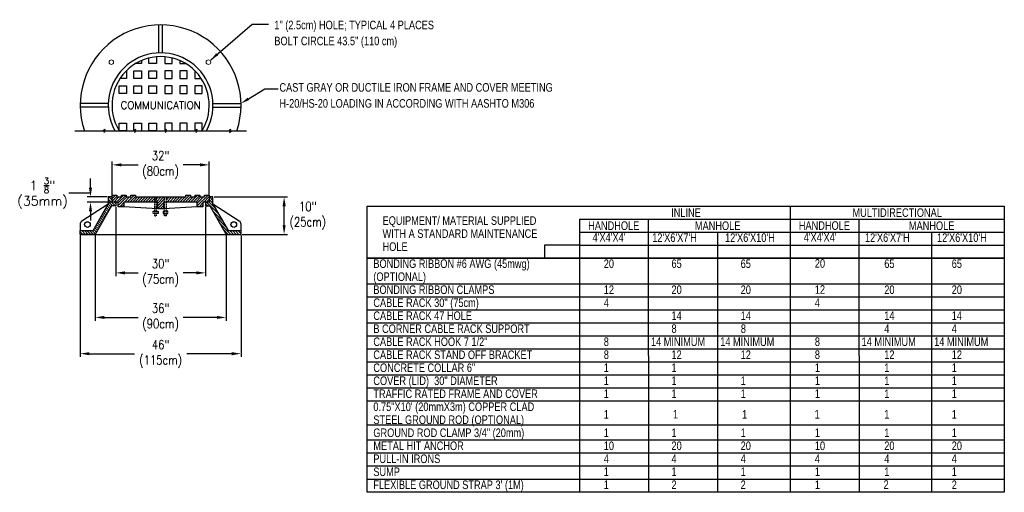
# Model space of a CAD drawing. Header units: inches. Extents: x 65 to 2519, y -54 to 399.
# Tile 8 of 21: x 284 to 498, y 164 to 267. Entities that reach past the tile are written whole.
import ezdxf
from ezdxf.enums import TextEntityAlignment as Align

# ---------------------------------------------------------------- set-up
doc = ezdxf.new("R2010")
doc.units = ezdxf.units.IN
doc.header["$MEASUREMENT"] = 0
doc.linetypes.add('HIDDEN', pattern=[0.375, 0.25, -0.125])
for name, color, linetype in [('Dimension', 7, 'Continuous'), ('Drawing Notes', 7, 'Continuous'), ('Frame_and_Cover', 7, 'Continuous'), ('Manhole', 30, 'Continuous'), ('R-SWTS-DET2', 4, 'Continuous')]:
    doc.layers.add(name, color=color, linetype=linetype)
doc.layers.add('Text+Leaders', color=7, linetype='Continuous', lineweight=20)
doc.styles.add('120', font='FSIMPLEX.SHX', dxfattribs={"width": 0.8, "height": 1.8674})
doc.styles.get("Standard").update_dxf_attribs({"font": 'fsimplex.shx', "width": 0.8})
doc.styles.add('SWTSTEXT', font='romans.shx')
doc.dimstyles.get("Standard").update_dxf_attribs({"dimtxt": 1.8674, "dimasz": 1.8674, "dimexe": 0.18, "dimexo": 0.0625, "dimgap": 0.09, "dimtad": 0, "dimtih": 1, "dimtoh": 1, "dimdec": 4, "dimzin": 0, "dimdsep": 46, "dimtxsty": '120', "dimcen": 0.09, "dimclrd": 256, "dimclre": 256, "dimclrt": 256, "dimadec": 0, "dimazin": 0, "dimtfac": 1, "dimtdec": 4, "dimtofl": 0, "dimtmove": 0, "dimatfit": 3, "dimfxl": 1, "dimtolj": 1, "dimtzin": 0, "dimarcsym": 0})
doc.dimstyles.new('SWTSARCH', dxfattribs={"dimscale": 4, "dimtxt": 0.125, "dimasz": 0.125, "dimexe": 0.179688, "dimexo": 0.0625, "dimgap": 0.125, "dimtad": 1, "dimtih": 1, "dimtoh": 1, "dimdec": 4, "dimzin": 3, "dimdsep": 46, "dimlunit": 5, "dimtxsty": 'SWTSTEXT', "dimcen": 0.1875, "dimdle": 0.179688, "dimclrd": 256, "dimclre": 256, "dimclrt": 256, "dimadec": 0, "dimazin": 0, "dimtfac": 1, "dimtdec": 4, "dimtofl": 0, "dimtmove": 2, "dimatfit": 3, "dimfxl": 1, "dimfrac": 2, "dimtolj": 1, "dimtzin": 3, "dimarcsym": 0})
pattern_1 = [(135, (281.2777, 121.2084), (-0.2872621, -0.2872621), [])]

# ---------------------------------------------------------------- blocks, each defined once
blk = doc.blocks.new('*D25')
at = {"layer": 'Defpoints', "color": 0, "transparency": 16777216}
for p in [(297.22, 220.18), (332.16, 220.18), (332.16, 194.28)]:
    blk.add_point(p, dxfattribs=at)
at = {"layer": 'Drawing Notes', "lineweight": -2, "transparency": 16777216}
for p, q in [((297.22, 219.93), (297.22, 193.56)), ((332.16, 219.93), (332.16, 193.56)), ((299.22, 194.28), (309.02, 194.28)), ((330.16, 194.28), (320.37, 194.28))]:
    blk.add_line(p, q, dxfattribs=at)
at = {"layer": 'Drawing Notes', "transparency": 16777216}
for points in [[(299.22, 194.61), (299.22, 193.94), (297.22, 194.28)], [(330.16, 194.61), (330.16, 193.94), (332.16, 194.28)]]:
    blk.add_solid(points, dxfattribs=at)
at = {"layer": 'Drawing Notes', "transparency": 16777216, "insert": (314.69, 194.23), "char_height": 2, "attachment_point": 5, "style": 'SWTSTEXT'}
blk.add_mtext('\\A1;{\\W0.8;46"\\P(115cm)}', dxfattribs=at)
blk = doc.blocks.new('*D26')
at = {"layer": 'Defpoints', "color": 0, "transparency": 16777216}
for p in [(300.47, 220.18), (328.91, 220.18), (328.91, 202.15)]:
    blk.add_point(p, dxfattribs=at)
at = {"layer": 'Drawing Notes', "lineweight": -2, "transparency": 16777216}
for p, q in [((300.47, 219.93), (300.47, 201.43)), ((328.91, 219.93), (328.91, 201.43)), ((302.47, 202.15), (309.78, 202.15)), ((326.91, 202.15), (319.61, 202.15))]:
    blk.add_line(p, q, dxfattribs=at)
at = {"layer": 'Drawing Notes', "transparency": 16777216}
for points in [[(302.47, 202.48), (302.47, 201.82), (300.47, 202.15)], [(326.91, 202.48), (326.91, 201.82), (328.91, 202.15)]]:
    blk.add_solid(points, dxfattribs=at)
at = {"layer": 'Drawing Notes', "transparency": 16777216, "insert": (314.69, 202.15), "char_height": 2, "attachment_point": 5, "style": 'SWTSTEXT'}
blk.add_mtext('\\A1;{\\W0.8;36"\\P(90cm)}', dxfattribs=at)
blk = doc.blocks.new('*D27')
at = {"layer": 'Defpoints', "color": 0, "transparency": 16777216}
for p in [(304.94, 226.38), (324.44, 226.38), (324.44, 211.83)]:
    blk.add_point(p, dxfattribs=at)
at = {"layer": 'Drawing Notes', "lineweight": -2, "transparency": 16777216}
for p, q in [((304.94, 226.13), (304.94, 211.11)), ((324.44, 226.13), (324.44, 211.11)), ((306.94, 211.83), (309.78, 211.83)), ((322.44, 211.83), (319.61, 211.83))]:
    blk.add_line(p, q, dxfattribs=at)
at = {"layer": 'Drawing Notes', "transparency": 16777216}
for points in [[(306.94, 212.16), (306.94, 211.49), (304.94, 211.83)], [(322.44, 212.16), (322.44, 211.49), (324.44, 211.83)]]:
    blk.add_solid(points, dxfattribs=at)
at = {"layer": 'Drawing Notes', "transparency": 16777216, "insert": (314.69, 211.83), "char_height": 2, "attachment_point": 5, "style": 'SWTSTEXT'}
blk.add_mtext('\\A1;{\\W0.8;30"\\P(75cm)}', dxfattribs=at)
blk = doc.blocks.new('*D28')
at = {"layer": 'Defpoints', "color": 0, "transparency": 16777216}
for p in [(326.07, 228.31), (341.52, 228.31), (332.16, 220.18)]:
    blk.add_point(p, dxfattribs=at)
at = {"layer": 'Drawing Notes', "lineweight": -2, "transparency": 16777216}
for p, q in [((326.32, 228.31), (342.24, 228.31)), ((341.52, 222.18), (341.52, 226.31)), ((332.41, 220.18), (342.24, 220.18))]:
    blk.add_line(p, q, dxfattribs=at)
at = {"layer": 'Drawing Notes', "transparency": 16777216}
for points in [[(341.19, 226.31), (341.86, 226.31), (341.52, 228.31)], [(341.19, 222.18), (341.86, 222.18), (341.52, 220.18)]]:
    blk.add_solid(points, dxfattribs=at)
at = {"layer": 'Drawing Notes', "transparency": 16777216, "insert": (346.67, 224.24), "char_height": 2, "attachment_point": 5, "style": 'SWTSTEXT'}
blk.add_mtext('\\A1;{\\W0.8;10"\\P(25cm)}', dxfattribs=at)
blk = doc.blocks.new('*D29')
at = {"layer": 'Defpoints', "color": 0, "transparency": 16777216}
for p in [(304.13, 235.28), (304.13, 228.31), (325.25, 228.31)]:
    blk.add_point(p, dxfattribs=at)
at = {"layer": 'Drawing Notes', "lineweight": -2, "transparency": 16777216}
for p, q in [((304.13, 228.56), (304.13, 236)), ((325.25, 228.56), (325.25, 236)), ((306.13, 235.28), (309.78, 235.28)), ((323.25, 235.28), (319.61, 235.28))]:
    blk.add_line(p, q, dxfattribs=at)
at = {"layer": 'Drawing Notes', "transparency": 16777216}
for points in [[(306.13, 235.61), (306.13, 234.95), (304.13, 235.28)], [(323.25, 235.61), (323.25, 234.95), (325.25, 235.28)]]:
    blk.add_solid(points, dxfattribs=at)
at = {"layer": 'Drawing Notes', "transparency": 16777216, "insert": (314.69, 235.28), "char_height": 2, "attachment_point": 5, "style": 'SWTSTEXT'}
blk.add_mtext('\\A1;{\\W0.8;32"\\P(80cm)}', dxfattribs=at)
blk = doc.blocks.new('*D30')
at = {"layer": 'Defpoints', "color": 0, "transparency": 16777216}
for p in [(299.46, 227.19), (303.32, 228.31), (304.13, 227.19)]:
    blk.add_point(p, dxfattribs=at)
at = {"layer": 'Drawing Notes', "lineweight": -2, "transparency": 16777216}
for p, q in [((299.46, 230.31), (299.46, 232.31)), ((303.07, 228.31), (298.74, 228.31)), ((303.88, 227.19), (298.74, 227.19)), ((299.46, 225.19), (299.46, 223.19))]:
    blk.add_line(p, q, dxfattribs=at)
at = {"layer": 'Drawing Notes', "transparency": 16777216}
for points in [[(299.12, 230.31), (299.79, 230.31), (299.46, 228.31)], [(299.12, 225.19), (299.79, 225.19), (299.46, 227.19)]]:
    blk.add_solid(points, dxfattribs=at)
at = {"layer": 'Drawing Notes', "transparency": 16777216, "insert": (289.04, 229.14), "char_height": 2, "attachment_point": 5, "style": 'SWTSTEXT'}
blk.add_mtext('\\A1;1 {\\H0.7x;\\S3/8;}"\\P(35mm)', dxfattribs=at)

msp = doc.modelspace()

# ---------------------------------------------------------------- hatches: boundary and pattern name
at = {"layer": 'Frame_and_Cover'}
h = msp.add_hatch(dxfattribs=at)
h.set_pattern_fill('ANSI31', color=256, scale=3.25, angle=90, style=0)
h.set_pattern_definition(pattern_1)
h.paths.add_polyline_path([(300.00204, 220.99355), (297.22302, 220.99355), (297.22302, 220.18105), (300.47302, 220.18105), (304.02125, 226.37636), (304.94177, 226.37636), (304.94177, 227.18886), (304.12927, 227.18886), (304.12927, 228.30605), (303.31677, 228.30605), (303.31677, 226.78117)])
h = msp.add_hatch(dxfattribs=at)
h.set_pattern_fill('ANSI31', color=256, scale=3.25, style=0)
h.set_pattern_definition([(45, (281.2777, 121.2084), (-0.2872621, 0.2872621), [])])
h.paths.add_polyline_path([(313.42224, 227.18886), (313.42224, 228.30605), (309.2074, 228.30605), (309.2074, 228.7123), (308.19177, 228.7123), (308.19177, 228.30605), (307.17615, 228.30605), (307.17615, 228.7123), (306.16052, 228.7123), (306.16052, 228.30605), (305.1449, 228.30605), (305.1449, 228.7123), (304.12927, 228.7123), (304.12927, 228.30605), (304.12927, 227.18886), (305.50036, 227.18886), (305.50036, 226.17324), (306.71911, 226.17324), (306.71911, 227.18886)])
h.paths.add_polyline_path([(313.82849, 228.30605), (313.42224, 228.30605), (313.42224, 227.18886), (313.82849, 227.18886)])
h.paths.add_polyline_path([(314.0824, 227.18886), (314.0824, 225.76699), (315.30115, 225.76699), (315.30115, 227.18886), (315.55505, 227.18886), (315.55505, 228.30605), (313.82849, 228.30605), (313.82849, 227.18886)])
h.paths.add_polyline_path([(322.66443, 227.18886), (322.66443, 226.17324), (323.88318, 226.17324), (323.88318, 227.18886), (325.25427, 227.18886), (325.25427, 228.30605), (325.25427, 228.7123), (324.23865, 228.7123), (324.23865, 228.30605), (323.22302, 228.30605), (323.22302, 228.7123), (322.2074, 228.7123), (322.2074, 228.30605), (321.19177, 228.30605), (321.19177, 228.7123), (320.17615, 228.7123), (320.17615, 228.30605), (315.9613, 228.30605), (315.9613, 227.18886)])
h = msp.add_hatch(dxfattribs=at)
h.set_pattern_fill('ANSI31', color=256, scale=3.25, angle=90, style=0)
h.set_pattern_definition(pattern_1)
h.paths.add_polyline_path([(328.91052, 220.18105), (332.16052, 220.18105), (332.16052, 220.99355), (329.3815, 220.99355), (326.06677, 226.78117), (326.06677, 228.30605), (325.25427, 228.30605), (325.25427, 227.18886), (324.44177, 227.18886), (324.44177, 226.37636), (325.3623, 226.37636)])

# ---------------------------------------------------------------- linework, layer by layer
for p, q in [((359.5728, 226.32998), (497.97658, 226.32998)), ((451.42117, 226.32998), (451.45599, 164.1765)), ((405.66181, 223.50349), (405.66181, 164.1765)), ((405.66189, 223.49063), (497.97658, 223.49063)), ((420.63328, 223.49063), (420.68631, 164.1765)), ((466.39582, 223.49063), (466.44886, 164.1765)), ((405.66189, 220.6661), (497.97658, 220.6661)), ((435.70072, 220.6661), (435.70072, 164.1765)), ((482.18738, 220.6661), (482.18738, 164.1765)), ((398.14803, 217.88968), (405.58369, 217.88968)), ((398.14803, 214.98211), (398.14803, 217.88968)), ((405.66189, 217.84157), (497.97658, 217.84157)), ((359.5728, 215.01704), (497.97658, 215.01704)), ((497.97541, 215.01704), (359.5728, 215.01704)), ((497.97549, 209.36798), (359.5728, 209.36798)), ((497.97557, 206.54345), (359.5728, 206.54345)), ((497.97565, 203.71892), (359.5728, 203.71892)), ((497.97573, 200.89439), (359.5728, 200.89439)), ((497.9758, 198.06987), (359.5728, 198.06987)), ((497.97588, 195.24534), (359.5728, 195.24534)), ((497.97596, 192.42081), (359.5728, 192.42081)), ((497.97596, 189.58739), (359.5728, 189.58739)), ((497.97604, 186.77175), (359.5728, 186.77175)), ((497.97612, 183.94722), (359.5728, 183.94722)), ((497.97604, 178.76869), (359.5728, 178.76869)), ((497.97635, 175.47363), (359.5728, 175.47363)), ((497.97643, 172.6491), (359.5728, 172.6491)), ((497.97651, 169.82457), (359.5728, 169.82457)), ((359.5728, 167.00103), (497.97658, 167.00103))]:
    msp.add_line(p, q)
for points in [[(296.05074, 242.6851), (302.15657, 242.6851), (302.57111, 243.0214), (302.3568, 242.32561), (302.74998, 242.6851), (308.85581, 242.6851), (309.22346, 243.0214), (309.00914, 242.32561), (309.40232, 242.6851), (315.50815, 242.6851), (315.8758, 243.0214), (315.66149, 242.32561), (316.05467, 242.6851), (322.1605, 242.6851), (322.52814, 243.0214), (322.31383, 242.32561), (322.70701, 242.6851), (329.52378, 242.6851), (329.89142, 243.0214), (329.67711, 242.32561), (330.07029, 242.6851), (333.3732, 242.6851)], [(497.97495, 226.32998), (497.97666, 164.17846), (359.5728, 164.17846), (359.5728, 226.32998)]]:
    msp.add_lwpolyline(points)
at = {"layer": 'Dimension'}
msp.add_line((299.4574, 229.11855), (294.71909, 229.11855), dxfattribs=at)
at = {"layer": 'Frame_and_Cover'}
for p, q in [((314.28552, 259.588), (314.28552, 265.68428)), ((315.09802, 259.588), (315.09802, 265.68428)), ((303.32403, 248.62651), (297.22775, 248.62651)), ((326.05951, 248.62651), (332.1558, 248.62651)), ((303.32403, 247.81401), (297.22775, 247.81401)), ((326.05951, 247.81401), (332.1558, 247.81401)), ((314.0824, 225.76699), (306.71911, 226.17324)), ((322.66443, 226.17324), (315.30115, 225.76699))]:
    msp.add_line(p, q, dxfattribs=at)
at = {"layer": 'Frame_and_Cover', "lineweight": -2}
msp.add_line((339.84218, 251.78857), (340.20218, 251.78857), dxfattribs=at)
at = {"layer": 'Frame_and_Cover', "linetype": 'HIDDEN'}
for p, q in [((313.42224, 224.24355), (313.42224, 228.30605)), ((313.82849, 224.24355), (313.82849, 228.30605)), ((315.55505, 224.24355), (315.55505, 228.30605)), ((315.9613, 224.24355), (315.9613, 228.30605))]:
    msp.add_line(p, q, dxfattribs=at)
at = {"layer": 'Frame_and_Cover'}
for points in [[(310.52771, 257.92732), (310.52771, 257.3101), (309.31207, 257.3101)], [(313.77771, 258.74313), (313.77771, 257.3101), (312.15271, 257.3101), (312.15271, 258.47304)], [(315.60583, 258.74313), (315.60583, 257.3101), (317.23083, 257.3101), (317.23083, 258.47304)], [(318.85583, 257.92732), (318.85583, 257.3101), (320.07147, 257.3101)], [(307.21899, 255.6851), (307.27771, 255.6851), (307.27771, 254.0601), (305.89049, 254.0601)], [(322.16456, 255.6851), (322.10583, 255.6851), (322.10583, 254.0601), (323.49306, 254.0601)], [(305.65271, 242.75567), (305.65271, 244.3101), (307.27771, 244.3101), (307.27771, 242.6851), (305.69575, 242.6851)], [(308.90271, 242.728), (308.90271, 244.3101), (310.52771, 244.3101), (310.52771, 242.6851)], [(317.23083, 242.6851), (317.23083, 244.3101), (315.60583, 244.3101), (315.60583, 242.77445)], [(323.73083, 242.75567), (323.73083, 244.3101), (322.10583, 244.3101), (322.10583, 242.6851)], [(304.94177, 227.18886), (304.94177, 226.37636), (304.02125, 226.37636), (300.47302, 220.18105), (297.22302, 220.18105), (297.22302, 220.99355)], [(304.12927, 228.30605), (304.12927, 228.7123), (305.1449, 228.7123), (305.1449, 228.30605), (306.16052, 228.30605), (306.16052, 228.7123), (307.17615, 228.7123), (307.17615, 228.30605), (308.19177, 228.30605), (308.19177, 228.7123), (309.2074, 228.7123), (309.2074, 228.30605), (320.17615, 228.30605), (320.17615, 228.7123), (321.19177, 228.7123), (321.19177, 228.30605), (322.2074, 228.30605), (322.2074, 228.7123), (323.22302, 228.7123), (323.22302, 228.30605), (324.23865, 228.30605), (324.23865, 228.7123), (325.25427, 228.7123), (325.25427, 228.30605)], [(324.44177, 227.18886), (324.44177, 226.37636), (325.3623, 226.37636), (328.91052, 220.18105), (332.16052, 220.18105), (332.16052, 220.99355)]]:
    msp.add_lwpolyline(points, dxfattribs=at)
for points in [[(308.90271, 255.6851), (310.52771, 255.6851), (310.52771, 254.0601), (308.90271, 254.0601)], [(312.15271, 255.6851), (313.77771, 255.6851), (313.77771, 254.0601), (312.15271, 254.0601)], [(317.23083, 255.6851), (315.60583, 255.6851), (315.60583, 254.0601), (317.23083, 254.0601)], [(320.48083, 255.6851), (318.85583, 255.6851), (318.85583, 254.0601), (320.48083, 254.0601)], [(305.65271, 252.4351), (307.27771, 252.4351), (307.27771, 250.8101), (305.65271, 250.8101)], [(308.90271, 252.4351), (310.52771, 252.4351), (310.52771, 250.8101), (308.90271, 250.8101)], [(312.15271, 252.4351), (313.77771, 252.4351), (313.77771, 250.8101), (312.15271, 250.8101)], [(317.23083, 252.4351), (315.60583, 252.4351), (315.60583, 250.8101), (317.23083, 250.8101)], [(320.48083, 252.4351), (318.85583, 252.4351), (318.85583, 250.8101), (320.48083, 250.8101)], [(323.73083, 252.4351), (322.10583, 252.4351), (322.10583, 250.8101), (323.73083, 250.8101)], [(312.15271, 244.3101), (313.77771, 244.3101), (313.77771, 242.6851), (312.15271, 242.6851)], [(320.48083, 244.3101), (318.85583, 244.3101), (318.85583, 242.6851), (320.48083, 242.6851)]]:
    msp.add_lwpolyline(points, close=True, dxfattribs=at)
at = {"layer": 'Frame_and_Cover', "lineweight": -2}
msp.add_lwpolyline([(333.74694, 249.60397), (337.30312, 251.78857), (339.84218, 251.78857)], dxfattribs=at)
at = {"layer": 'Frame_and_Cover'}
msp.add_lwpolyline([(326.06677, 226.78117), (329.3815, 220.99355), (332.16052, 220.99355), (332.16052, 222.40671, 0.254754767), (331.78852, 223.08943), (326.06677, 226.78117), (326.06677, 228.30605), (325.25427, 228.30605), (325.25427, 227.18886), (323.88318, 227.18886), (323.88318, 226.17324), (322.66443, 226.17324), (322.66443, 227.18886), (315.30115, 227.18886), (315.30115, 225.76699), (314.0824, 225.76699), (314.0824, 227.18886), (306.71911, 227.18886), (306.71911, 226.17324), (305.50036, 226.17324), (305.50036, 227.18886), (304.12927, 227.18886), (304.12927, 228.30605), (303.31677, 228.30605), (303.31677, 226.78117), (297.59502, 223.08943, 0.254754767), (297.22302, 222.40671), (297.22302, 220.99355), (300.00204, 220.99355), (303.31677, 226.78117)], format="xyb", dxfattribs=at)
at = {"layer": 'Frame_and_Cover', "linetype": 'HIDDEN'}
for points in [[(313.09216, 225.20839), (314.15857, 225.20839), (314.15857, 224.70058), (313.09216, 224.70058)], [(316.29138, 225.20839), (315.22497, 225.20839), (315.22497, 224.70058), (316.29138, 224.70058)]]:
    msp.add_lwpolyline(points, close=True, dxfattribs=at)
at = {"layer": 'Frame_and_Cover'}
for centre in [(298.79724, 222.31386), (330.5863, 222.31386)]:
    msp.add_circle(centre, 0.60938, dxfattribs=at)
for radius, start, end in [(17.46875, 341.526835, 198.473165), (11.375, 330.8821782, 209.1178218), (10.5625, 328.3964645, 211.6035355)]:
    msp.add_arc((314.69177, 248.22026), radius, start, end, dxfattribs=at)
msp.add_solid([(333.90986, 249.33878), (332.1558, 248.62651), (333.58403, 249.86916)], dxfattribs=at)
at = {"layer": 'Manhole'}
msp.add_line((297.22302, 220.18105), (332.16052, 220.18105), dxfattribs=at)
at = {"layer": 'R-SWTS-DET2', "linetype": 'HIDDEN'}
for p, q in [((313.42224, 224.24355), (313.82849, 224.24355)), ((315.9613, 224.24355), (315.55505, 224.24355))]:
    msp.add_line(p, q, dxfattribs=at)
at = {"layer": 'Text+Leaders'}
for centre in [(303.9901, 257.58044), (325.07233, 257.58044)]:
    msp.add_circle(centre, 0.49831, dxfattribs=at)

# ---------------------------------------------------------------- texts
at = {"style": '120', "width": 0.8}
for s, p in [(' INLINE', (428.54316, 224.9103)), ('MULTIDIRECTIONAL', (474.69946, 224.9103)), ('HANDHOLE', (413.12757, 222.07836)), ('MANHOLE', (435.7008, 222.0643)), ('HANDHOLE', (458.89009, 222.104)), ('MANHOLE', (482.19123, 222.0643))]:
    msp.add_text(s, height=1.8674, dxfattribs=at).set_placement(p, align=Align.MIDDLE_CENTER)
for s, p in [('EQUIPMENT/ MATERIAL SUPPLIED', (362.90946, 222.25105)), ('WITH A STANDARD MAINTENANCE', (362.90946, 219.42168)), ("4'X4'X4'", (408.53851, 218.5981)), ("12'X6'X7'H", (421.48234, 218.54776)), ("12'X6'X10'H", (437.31137, 218.54776)), ("4'X4'X4'", (454.38933, 218.5981)), ("12'X6'X7'H", (467.70654, 218.54776)), ("12'X6'X10'H", (483.36284, 218.54776)), ('HOLE', (362.90946, 216.59232)), ('BONDING RIBBON #6 AWG (45mwg)', (360.90371, 212.89101)), ('20', (410.96618, 212.89101)), ('65', (425.6756, 212.88903)), ('65', (440.70209, 212.88903)), ('20', (456.81701, 212.93937)), ('65', (471.89979, 212.88903)), ('65', (486.55292, 212.88903)), ('(OPTIONAL)', (360.90371, 210.06648)), ('BONDING RIBBON CLAMPS', (360.90371, 207.24195)), ('12', (410.96618, 207.24195)), ('20', (425.6756, 207.23514)), ('20', (440.70209, 207.23514)), ('12', (456.81701, 207.28548)), ('20', (471.89979, 207.23514)), ('20', (486.55292, 207.24195)), ('CABLE RACK 30" (75cm)', (360.90371, 204.41742)), ('4', (410.96618, 204.41742)), ('4', (456.81701, 204.41742)), ('CABLE RACK 47 HOLE', (360.90371, 201.59289)), ('14', (425.6756, 201.59289)), ('14', (440.70209, 201.59289)), ('14', (471.89979, 201.59289)), ('14', (486.55292, 201.59289)), ('B CORNER CABLE RACK SUPPORT', (360.90371, 198.76836)), ('8', (425.6756, 198.76836)), ('8', (440.73504, 198.76836)), ('4', (471.90232, 198.76836)), ('4', (486.55544, 198.76836)), ('CABLE RACK HOOK 7 1/2"', (360.90371, 195.94383)), ('8', (410.96618, 195.94383)), (' 14 MINIMUM', (420.65799, 195.94383)), (' 14 MINIMUM', (435.7008, 195.94383)), ('8', (456.81701, 195.94383)), (' 14 MINIMUM', (466.42053, 195.94383)), (' 14 MINIMUM', (482.18746, 195.94383)), ('CABLE RACK STAND OFF BRACKET', (360.90371, 193.11091)), ('8', (410.96603, 193.12819)), ('12', (425.67544, 193.12819)), ('12', (440.70193, 193.12819)), ('1', (440.70209, 193.1193)), ('8', (456.81685, 193.12819)), ('12', (471.89963, 193.12819)), ('12', (486.55276, 193.12819)), ('CONCRETE COLLAR 6"', (360.90371, 190.29477)), ('1', (410.9661, 190.28589)), ('1', (425.67552, 190.28589)), ('1', (456.81693, 190.28589)), ('1', (471.89971, 190.28589)), ('1', (486.55284, 190.28589)), ('COVER (LID)  30" DIAMETER', (360.90371, 187.47024)), ('1', (410.9661, 187.46136)), ('1', (425.67552, 187.46136)), ('1', (440.70201, 187.46136)), ('1', (456.81693, 187.46136)), ('1', (456.81701, 187.47024)), ('1', (471.89971, 187.46136)), ('1', (486.55284, 187.47024)), ('TRAFFIC RATED FRAME AND COVER', (360.90371, 184.64572)), ('1', (410.9661, 184.63683)), ('1', (425.67552, 184.63683)), ('1', (440.70201, 184.63683)), ('1', (456.81851, 184.64572)), ('1', (471.89971, 184.63683)), ('1', (486.55284, 184.63683)), ('GROUND ROD CLAMP 3/4" (20mm)', (360.90371, 176.17213)), ('1', (410.96618, 176.17311)), ('1', (425.6756, 176.17213)), ('1', (440.70209, 176.17213)), ('1', (456.81701, 176.17311)), ('1', (471.89979, 176.17213)), ('1', (486.55292, 176.17213)), ('METAL HIT ANCHOR', (360.90371, 173.3476)), ('10', (410.96618, 173.3476)), ('20', (425.6756, 173.3476)), ('20', (440.70209, 173.3476)), ('10', (456.81701, 173.3476)), ('20', (471.89979, 173.3476)), ('20', (486.55292, 173.3476)), ('PULL-IN IRONS', (360.90371, 170.52405)), ('4', (410.96618, 170.52405)), ('4', (425.6756, 170.52405)), ('4', (440.70209, 170.52405)), ('4', (456.81701, 170.52405)), ('4', (471.89979, 170.52405)), ('4', (486.55292, 170.52405)), ('SUMP', (360.90371, 167.69952)), ('1', (410.96618, 167.69952)), ('1', (425.6756, 167.69952)), ('1', (440.70209, 167.69952)), ('1', (456.81701, 167.69952)), ('1', (471.89979, 167.69952)), ('1', (486.55284, 167.69854)), ("FLEXIBLE GROUND STRAP 3' (1M)", (360.90371, 164.87499)), ('1', (410.96618, 164.87597)), ('2', (425.67812, 164.87695)), ('2', (440.69505, 164.87695)), ('1', (456.81859, 164.87597)), ('2', (471.74814, 164.91689)), ('2', (486.55284, 164.87499))]:
    msp.add_text(s, height=1.8674, dxfattribs=at).set_placement(p)
at = {"width": 0.8}
for s, p in [('0.75"X10\' (20mmX3m) COPPER CLAD ', (360.90371, 181.82119)), ('STEEL GROUND ROD (OPTIONAL)', (360.90371, 178.99666))]:
    msp.add_text(s, height=1.8674, dxfattribs=at).set_placement(p)
at = {"style": '120', "width": 0.8}
for p in [(410.96618, 181.12269), (425.97047, 181.13611), (441.00509, 181.12269), (456.74771, 181.12269), (471.89979, 181.12269), (486.55292, 181.12269)]:
    msp.add_text('1', height=1.8674, dxfattribs=at).set_placement(p, align=Align.MIDDLE_LEFT)
at = {"layer": 'Frame_and_Cover', "width": 0.8}
for s, p in [('1" (2.5cm) HOLE; TYPICAL 4 PLACES', (339.39279, 264.71857)), ('BOLT CIRCLE 43.5" (110 cm)', (339.39279, 261.25054)), ('CAST GRAY OR DUCTILE IRON FRAME AND COVER MEETING', (340.50218, 251.1661)), ('H-20/HS-20 LOADING IN ACCORDING WITH AASHTO M306', (340.50218, 247.69807))]:
    msp.add_text(s, height=1.8674, dxfattribs=at).set_placement(p)
at = {"layer": 'Frame_and_Cover', "style": 'SWTSTEXT'}
msp.add_text('COMMUNICATION', height=1.625, dxfattribs=at).set_placement((314.69177, 248.22026), align=Align.MIDDLE_CENTER)

# ---------------------------------------------------------------- dimensions: what is measured, and where the dimension line sits
at = {"layer": 'Drawing Notes'}
for base, p1, p2, text, picture, middle in [((304.12927, 235.28128), (325.25427, 228.30605), (304.12927, 228.30605), '{\\W0.8;32"\\P(80cm)}', '*D29', (314.69177, 235.28128)), ((324.44177, 211.82777), (304.94177, 226.37636), (324.44177, 226.37636), '{\\W0.8;30"\\P(75cm)}', '*D27', (314.69177, 211.82777)), ((332.16052, 194.27598), (297.22302, 220.18105), (332.16052, 220.18105), '{\\W0.8;46"\\P(115cm)}', '*D25', (314.69177, 194.23498)), ((328.91052, 202.14841), (300.47302, 220.18105), (328.91052, 220.18105), '{\\W0.8;36"\\P(90cm)}', '*D26', (314.69177, 202.14841))]:
    dim = msp.add_linear_dim(base=base, p1=p1, p2=p2, text=text, dimstyle='SWTSARCH', override={"dimtxt": 0.5, "dimasz": 0.5, "dimgap": 0.2, "dimpost": '"'}, dxfattribs=at)
    dim.commit()
    dim.dimension.update_dxf_attribs({"geometry": picture, "text_midpoint": middle, "dimtype": 160})
for base, p1, p2, text, picture, middle in [((299.4574, 227.18886), (303.31677, 228.30605), (304.12927, 227.18886), '1 {\\H0.7x;\\S3/8;}"\\P(35mm)', '*D30', (289.0379, 229.14359)), ((341.5221, 228.30605), (332.16052, 220.18105), (326.06677, 228.30605), '{\\W0.8;10"\\P(25cm)}', '*D28', (346.66555, 224.24355))]:
    dim = msp.add_linear_dim(base=base, p1=p1, p2=p2, angle=90, text=text, dimstyle='SWTSARCH', override={"dimtxt": 0.5, "dimasz": 0.5, "dimgap": 0.2, "dimpost": '"'}, dxfattribs=at)
    dim.commit()
    dim.dimension.update_dxf_attribs({"geometry": picture, "text_midpoint": middle, "dimtype": 160})

# ---------------------------------------------------------------- leaders
at = {"layer": 'Text+Leaders'}
msp.add_leader([(325.56771, 258.07755), (334.56614, 265.83942), (338.14085, 265.83942)], dimstyle='Standard', dxfattribs=at)

doc.saveas('drawing.dxf')
